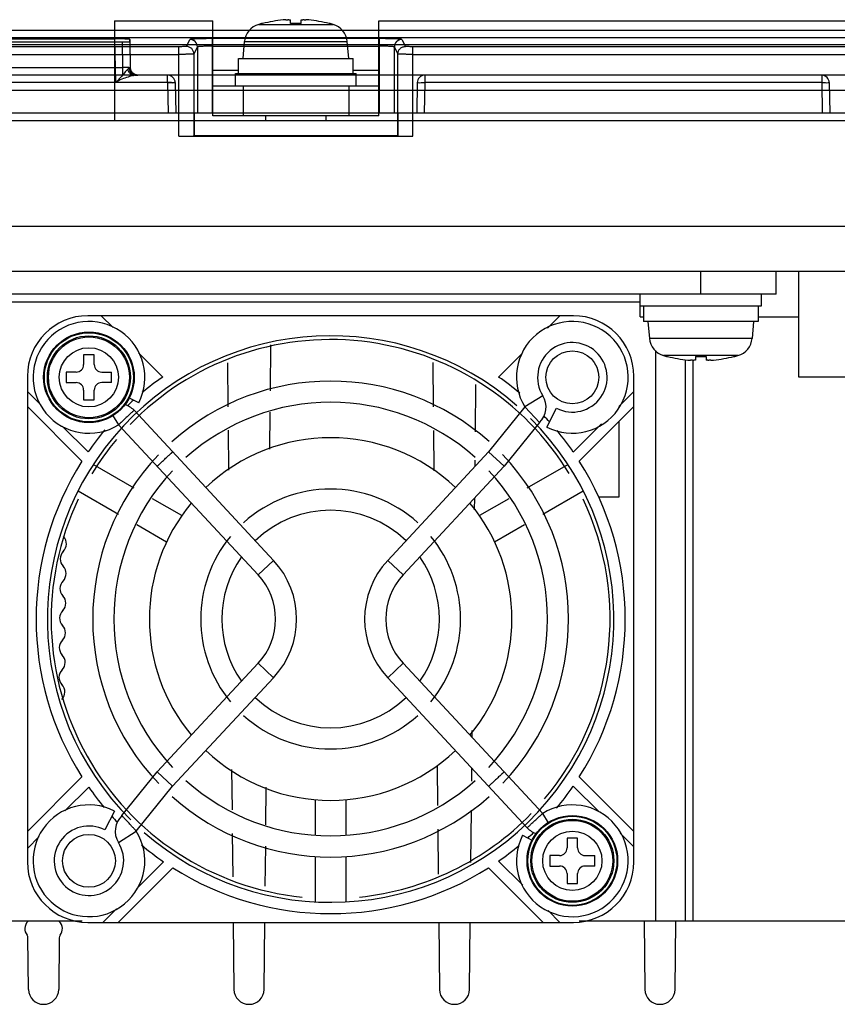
# Model space of a CAD drawing. Header units: millimetres. Extents: x 30 to 245, y 92 to 285.
# Tile 8 of 16: x 143 to 197, y 92 to 157. Entities that reach past the tile are written whole.
import ezdxf

# ---------------------------------------------------------------- set-up
doc = ezdxf.new("R2010")
doc.units = ezdxf.units.MM
doc.header["$LTSCALE"] = 24.676948
doc.layers.get('0').update_dxf_attribs({"linetype": 'CONTINUOUS'})

msp = doc.modelspace()

# ---------------------------------------------------------------- linework, layer by layer
at = {"color": 7, "linetype": 'Continuous'}
for p, q in [((148.812, 157.325), (155.312, 157.325)), ((148.812, 157.325), (148.812, 150.725)), ((155.312, 151.025), (155.312, 157.325)), ((158.349, 157.081), (163.275, 157.081)), ((158.612, 157.152), (158.612, 157.145)), ((160.462, 157.145), (160.462, 157.378)), ((161.162, 157.145), (161.162, 157.378)), ((163.012, 157.145), (163.012, 157.152)), ((166.312, 157.325), (226.312, 157.325)), ((166.312, 151.025), (166.312, 157.325)), ((48.582, 156.702), (226.042, 156.702)), ((30.731, 156.225), (243.893, 156.225)), ((125.312, 155.932), (149.312, 155.932)), ((125.812, 156.127), (148.812, 156.127)), ((148.812, 156.127), (148.862, 153.234)), ((149.312, 155.932), (149.342, 154.234)), ((149.812, 156.092), (149.845, 154.216)), ((149.812, 155.949), (149.812, 156.092)), ((149.812, 155.949), (149.842, 154.216)), ((153.562, 155.628), (153.795, 156.093)), ((166.329, 156.144), (155.295, 156.144)), ((155.295, 151.225), (155.295, 156.144)), ((157.312, 154.825), (157.41, 155.944)), ((157.41, 155.944), (164.214, 155.944)), ((164.312, 154.825), (164.214, 155.944)), ((166.329, 156.144), (166.329, 151.225)), ((167.829, 156.093), (168.061, 155.628)), ((229.393, 155.742), (45.231, 155.742)), ((153.063, 155.61), (121.561, 155.61)), ((153.064, 149.677), (153.063, 155.61)), ((154.295, 155.593), (154.062, 155.128)), ((154.062, 155.128), (154.064, 149.711)), ((154.295, 155.593), (154.295, 151.225)), ((155.295, 155.644), (166.329, 155.644)), ((167.562, 155.128), (167.329, 155.593)), ((167.329, 151.225), (167.329, 155.593)), ((167.56, 149.711), (167.562, 155.128)), ((168.56, 149.677), (168.561, 155.61)), ((229.847, 155.61), (168.561, 155.61)), ((121.561, 155.102), (153.063, 155.102)), ((157.012, 154.825), (164.612, 154.825)), ((157.012, 153.825), (157.012, 154.825)), ((164.612, 153.825), (164.612, 154.825)), ((168.561, 155.102), (229.847, 155.102)), ((125.282, 154.234), (149.342, 154.234)), ((149.342, 154.234), (149.342, 153.725)), ((157.012, 154.025), (155.312, 154.025)), ((156.812, 153.825), (164.812, 153.825)), ((156.812, 153.025), (156.812, 153.825)), ((166.312, 154.025), (164.612, 154.025)), ((164.812, 153.025), (164.812, 153.825)), ((242.777, 153.725), (31.847, 153.725)), ((152.321, 153.234), (122.303, 153.234)), ((152.321, 153.225), (152.321, 153.725)), ((152.321, 153.234), (152.356, 151.225)), ((152.821, 153.234), (152.856, 151.225)), ((168.847, 153.234), (168.812, 151.225)), ((169.347, 153.234), (169.312, 151.225)), ((169.347, 153.725), (169.347, 153.234)), ((195.621, 153.234), (169.347, 153.234)), ((195.621, 153.725), (195.621, 153.234)), ((195.621, 153.234), (195.656, 151.225)), ((196.121, 153.234), (196.156, 151.225)), ((34.442, 152.742), (240.182, 152.742)), ((155.312, 153.025), (166.312, 153.025)), ((157.312, 153.025), (157.312, 151.025)), ((164.312, 153.025), (164.312, 151.025)), ((31.312, 151.225), (243.312, 151.225)), ((154.071, 151.225), (154.071, 149.724)), ((167.553, 151.225), (167.553, 149.724)), ((32.012, 150.725), (242.612, 150.725)), ((166.312, 151.025), (155.312, 151.025)), ((158.812, 150.725), (158.812, 151.025)), ((162.812, 150.725), (162.812, 151.025)), ((153.064, 149.677), (168.56, 149.677)), ((154.071, 149.724), (154.064, 149.711)), ((154.071, 149.724), (167.553, 149.724)), ((167.553, 149.724), (167.56, 149.711)), ((29.812, 143.725), (244.812, 143.725)), ((224.612, 140.725), (50.012, 140.725)), ((187.612, 139.225), (187.612, 140.725)), ((192.612, 139.225), (192.612, 140.725)), ((194.112, 133.725), (194.112, 140.725)), ((192.612, 139.225), (92.612, 139.225)), ((183.612, 137.725), (183.612, 139.225)), ((191.612, 139.225), (191.612, 138.425)), ((101.612, 138.725), (183.612, 138.725)), ((191.612, 138.425), (183.612, 138.425)), ((183.812, 138.425), (183.812, 137.425)), ((191.412, 138.425), (191.412, 137.425)), ((179.187, 137.8), (147.037, 137.8)), ((147.931, 137.8), (148.716, 137.018)), ((177.469, 136.976), (178.293, 137.8)), ((183.612, 137.725), (183.812, 137.725)), ((191.412, 137.725), (194.112, 137.725)), ((191.412, 137.425), (183.812, 137.425)), ((184.112, 137.425), (184.21, 136.306)), ((191.112, 137.425), (191.014, 136.306)), ((191.014, 136.306), (184.21, 136.306)), ((159.129, 132.834), (159.161, 135.876)), ((147.462, 135.225), (146.762, 135.225)), ((146.762, 135.225), (146.762, 134.575)), ((147.462, 134.575), (147.462, 135.225)), ((150.394, 135.345), (151.997, 133.747)), ((174.235, 133.742), (175.752, 135.259)), ((184.612, 135.5), (184.612, 97.725)), ((190.075, 135.169), (185.149, 135.169)), ((185.412, 135.105), (185.412, 135.098)), ((187.262, 135.105), (187.262, 134.872)), ((187.962, 135.105), (187.962, 134.872)), ((189.812, 135.098), (189.812, 135.105)), ((156.276, 134.687), (156.306, 131.772)), ((169.875, 134.709), (169.906, 131.778)), ((186.612, 97.725), (186.612, 134.872)), ((187.112, 97.725), (187.112, 134.872)), ((143.037, 133.8), (143.037, 101.65)), ((146.262, 134.075), (145.612, 134.075)), ((145.612, 134.075), (145.612, 133.375)), ((147.962, 134.075), (148.612, 134.075)), ((148.612, 133.375), (148.612, 134.075)), ((183.187, 101.65), (183.187, 133.8)), ((215.112, 133.725), (194.112, 133.725)), ((145.612, 133.375), (146.262, 133.375)), ((148.612, 133.375), (147.962, 133.375)), ((172.7, 130.12), (172.733, 133.247)), ((143.935, 131.899), (143.037, 132.795)), ((146.762, 132.875), (146.762, 132.225)), ((147.462, 132.225), (147.462, 132.875)), ((150.406, 132.04), (149.747, 132.377)), ((177.162, 132.506), (175.975, 131.764)), ((183.187, 132.795), (182.186, 131.794)), ((143.037, 131.79), (146.65, 128.177)), ((146.762, 132.225), (147.462, 132.225)), ((175.975, 131.764), (173.571, 128.794)), ((175.975, 131.764), (175.985, 131.753)), ((176.928, 130.738), (175.994, 131.742)), ((177.427, 130.431), (178.065, 131.677)), ((179.574, 128.177), (183.187, 131.79)), ((148.681, 131.215), (149.073, 130.588)), ((150.099, 131.541), (159.336, 121.606)), ((159.088, 128.98), (159.114, 131.414)), ((147.055, 128.789), (145.345, 130.494)), ((149.073, 130.588), (158.311, 120.653)), ((176.928, 130.738), (174.596, 127.84)), ((181.043, 130.651), (179.174, 128.782)), ((182.187, 130.79), (182.187, 125.79)), ((156.323, 130.218), (156.35, 127.581)), ((169.923, 130.207), (169.951, 127.545)), ((173.571, 128.794), (166.888, 121.606)), ((173.571, 128.794), (174.596, 127.84)), ((150.115, 126.383), (147.397, 127.953)), ((174.596, 127.84), (167.913, 120.653)), ((172.676, 127.832), (172.681, 128.241)), ((178.827, 127.953), (176.109, 126.383)), ((146.397, 126.221), (149.076, 124.674)), ((177.148, 124.674), (179.827, 126.221)), ((182.187, 125.79), (180.866, 125.79)), ((153.256, 124.57), (151.317, 125.69)), ((172.646, 124.95), (172.654, 125.752)), ((174.907, 125.69), (172.968, 124.57)), ((150.277, 123.98), (152.256, 122.838)), ((173.968, 122.838), (175.947, 123.98)), ((159.336, 121.606), (158.311, 120.653)), ((167.913, 120.653), (166.888, 121.606)), ((151.628, 107.61), (158.311, 114.797)), ((158.311, 114.797), (159.336, 113.844)), ((166.888, 113.844), (167.913, 114.797)), ((167.913, 114.797), (177.151, 104.862)), ((152.653, 106.656), (159.336, 113.844)), ((166.888, 113.844), (176.125, 103.909)), ((172.487, 109.877), (172.492, 110.345)), ((149.296, 104.712), (151.628, 107.61)), ((152.653, 106.656), (151.628, 107.61)), ((156.559, 107.76), (156.587, 105.095)), ((170.156, 108.014), (170.184, 105.378)), ((172.457, 107), (172.466, 107.845)), ((146.65, 107.273), (143.037, 103.66)), ((183.187, 103.66), (179.574, 107.273)), ((145.515, 105.023), (147.095, 106.602)), ((150.249, 103.686), (152.653, 106.656)), ((158.826, 104.096), (158.853, 106.597)), ((179.169, 106.661), (180.878, 104.956)), ((162.112, 103.413), (162.112, 105.767)), ((164.112, 105.767), (164.112, 103.413)), ((148.797, 105.019), (148.159, 103.773)), ((172.4, 101.617), (172.437, 105.084)), ((177.543, 104.235), (177.151, 104.862)), ((149.062, 102.944), (150.249, 103.686)), ((170.2, 103.824), (170.232, 100.843)), ((143.037, 102.544), (143.814, 103.322)), ((156.604, 103.524), (156.634, 100.66)), ((175.818, 103.41), (176.477, 103.073)), ((179.462, 103.225), (178.762, 103.225)), ((178.762, 103.225), (178.762, 102.575)), ((179.462, 102.575), (179.462, 103.225)), ((182.289, 103.551), (183.187, 102.655)), ((158.784, 100.048), (158.812, 102.682)), ((162.112, 99.002), (162.112, 102.012)), ((164.112, 102.012), (164.112, 99.002)), ((175.83, 100.105), (174.227, 101.703)), ((178.262, 102.075), (177.612, 102.075)), ((177.612, 102.075), (177.612, 101.375)), ((179.962, 102.075), (180.612, 102.075)), ((180.612, 101.375), (180.612, 102.075)), ((149.047, 97.65), (152.66, 101.263)), ((152.055, 101.663), (150.334, 99.942)), ((173.564, 101.263), (177.177, 97.65)), ((177.612, 101.375), (178.262, 101.375)), ((180.612, 101.375), (179.962, 101.375)), ((178.762, 100.875), (178.762, 100.225)), ((179.462, 100.225), (179.462, 100.875)), ((178.762, 100.225), (179.462, 100.225)), ((148.942, 98.55), (148.042, 97.65)), ((178.293, 97.65), (177.508, 98.432)), ((146.66, 97.725), (138.564, 97.725)), ((147.037, 97.65), (179.187, 97.65)), ((156.665, 97.65), (156.712, 93.214)), ((158.712, 93.214), (158.759, 97.65)), ((170.265, 97.65), (170.312, 93.214)), ((172.312, 93.214), (172.359, 97.65)), ((211.612, 97.725), (179.564, 97.725)), ((183.865, 97.725), (183.912, 93.214)), ((185.912, 93.214), (185.959, 97.725)), ((143.112, 93.214), (143.076, 96.62)), ((145.148, 96.62), (145.112, 93.214))]:
    msp.add_line(p, q, dxfattribs=at)
for points in [[(150.342, 153.725), (150.093, 153.791), (149.911, 153.972), (149.842, 154.216)], [(150.345, 153.725), (150.279, 153.729), (150.203, 153.745), (150.116, 153.781), (150.016, 153.848), (149.907, 153.982), (149.845, 154.216)]]:
    msp.add_lwpolyline(points, dxfattribs=at)
for centre, radius in [((147.112, 133.725), 3), ((147.112, 133.725), 2.95), ((147.112, 133.725), 2.75), ((147.112, 133.725), 2.676), ((147.112, 133.725), 1.96), ((179.112, 133.725), 1.75), ((179.112, 101.725), 3), ((179.112, 101.725), 2.95), ((179.112, 101.725), 2.75), ((179.112, 101.725), 2.676), ((179.112, 101.725), 1.96), ((147.112, 101.725), 1.75)]:
    msp.add_circle(centre, radius, dxfattribs=at)
for centre, radius, start, end in [((158.705, 155.831), 1.3, 105.88085, 175), ((160.812, 148.425), 9, 104.149, 105.88085), ((160.812, 148.425), 8.993, 95.42346, 104.15994), ((160.457, 152.17), 5.232, 94.22006, 95.42478), ((160.414, 152.732), 4.667, 93.31919, 94.21154), ((160.317, 155.164), 2.234, 90.03949, 91.10371), ((160.316, 155.784), 1.614, 88.70065, 90.0181), ((160.812, 148.425), 8.727, 87.7015, 92.2985), ((161.307, 155.886), 1.511, 89.93536, 91.34266), ((161.308, 155.264), 2.133, 88.86962, 89.98407), ((161.216, 152.835), 4.564, 85.77879, 86.69128), ((161.173, 152.235), 5.166, 84.56744, 85.78752), ((160.812, 148.425), 8.993, 75.84006, 84.57654), ((160.812, 148.425), 9, 74.11915, 75.851), ((162.919, 155.831), 1.3, 5, 74.11915), ((153.795, 155.592), 0.5, 0.0564, 89.96678), ((167.829, 155.592), 0.5, 90.03353, 179.94378), ((153.562, 155.127), 0.5, 0.05494, 89.97238), ((150.342, 154.225), 0.5, 180.99939, 270), ((150.345, 154.225), 0.5, 180.99939, 270), ((152.321, 153.225), 0.5, 0, 90), ((169.347, 153.225), 0.5, 89.99785, 179), ((195.621, 153.225), 0.5, 1, 90), ((147.037, 133.8), 4, 90, 180), ((179.187, 133.8), 4, 0, 90), ((147.112, 133.725), 3.7, 332.91079, 302.01264), ((179.112, 133.725), 3.7, 242.91079, 212.01264), ((163.112, 117.725), 18.75, 48.86871, 225.1028), ((163.112, 117.725), 18.5, 31.3468, 135.87378), ((185.505, 136.419), 1.3, 185, 254.11915), ((189.719, 136.419), 1.3, 285.88085, 355), ((179.112, 133.725), 2.3, 242.91079, 212.01264), ((187.612, 143.825), 9, 254.11915, 255.851), ((187.612, 143.825), 8.993, 255.84006, 264.57654), ((187.612, 143.825), 8.727, 267.7015, 272.2985), ((187.612, 143.825), 8.993, 275.42346, 284.15994), ((187.612, 143.825), 9, 284.149, 285.88085), ((146.262, 134.575), 0.5, 270, 360), ((147.962, 134.575), 0.5, 180, 270), ((187.251, 140.015), 5.166, 264.56744, 265.78752), ((187.208, 139.415), 4.564, 265.77879, 266.69128), ((187.116, 136.986), 2.133, 268.86962, 269.98407), ((187.117, 136.364), 1.511, 269.93536, 271.34266), ((188.108, 136.466), 1.614, 268.70065, 270.0181), ((188.107, 137.086), 2.234, 270.03949, 271.10371), ((188.01, 139.518), 4.667, 273.31919, 274.21154), ((187.967, 140.08), 5.232, 274.22006, 275.42478), ((163.112, 117.725), 19.5, 124.75051, 129.76569), ((163.112, 117.725), 19.5, 50.06364, 55.22279), ((146.262, 132.875), 0.5, 0, 90), ((147.962, 132.875), 0.5, 90, 180), ((163.112, 117.725), 15.75, 48.26116, 131.8221), ((175.975, 131.764), 1.4, 312.91811, 32.01263), ((149.073, 130.588), 1.4, 42.91812, 73.93577), ((163.112, 117.725), 19.5, 131.9957, 133.62226), ((163.112, 117.725), 14.35, 48.13948, 131.86052), ((163.112, 117.725), 18.75, 228.86871, 45.1028), ((163.112, 117.725), 19.5, 41.99163, 43.62115), ((163.112, 117.725), 19.5, 140.07155, 145.43029), ((163.112, 117.725), 12, 46.47987, 133.51578), ((163.112, 117.725), 19.5, 34.54297, 39.75744), ((163.112, 117.725), 18.5, 139.98161, 148.67455), ((163.112, 117.725), 15.75, 136.34146, 223.74458), ((163.112, 117.725), 15.75, 316.34146, 43.74458), ((163.112, 117.725), 19.5, 147.58858, 212.41142), ((163.112, 117.725), 19.5, 327.58858, 32.41142), ((163.112, 117.725), 14.35, 136.82079, 223.17921), ((163.112, 117.725), 14.35, 316.82079, 43.17921), ((163.112, 117.725), 8.6, 47.85046, 132.14954), ((163.112, 117.725), 18.5, 154.57732, 264.1867), ((163.112, 117.725), 12, 140.23986, 219.7562), ((163.112, 117.725), 12, 320.23986, 39.7562), ((163.112, 117.725), 18.5, 319.98161, 25.43745), ((163.112, 117.725), 7.2, 46.08383, 133.91617), ((144.922, 122.698), 0.7, 314.98167, 43.81228), ((163.112, 117.725), 8.6, 140.50319, 219.49681), ((163.112, 117.725), 8.6, 320.50319, 39.49681), ((145.912, 121.708), 0.7, 134.98167, 223.81228), ((144.902, 120.739), 0.7, 314.98167, 43.81228), ((163.112, 117.725), 7.2, 145.16016, 214.83984), ((155.162, 117.725), 5.7, 317.08189, 42.91811), ((171.062, 117.725), 5.7, 137.08189, 222.91811), ((163.112, 117.725), 7.2, 325.16016, 34.83984), ((155.162, 117.725), 4.3, 317.08189, 42.91811), ((171.062, 117.725), 4.3, 137.08189, 222.91811), ((145.891, 119.749), 0.7, 134.98167, 223.81228), ((144.881, 118.779), 0.7, 314.98167, 43.81228), ((145.871, 117.789), 0.7, 134.98167, 223.81228), ((144.86, 116.82), 0.7, 314.98167, 43.81228), ((145.85, 115.83), 0.7, 134.98167, 223.81228), ((144.84, 114.86), 0.7, 314.98167, 43.81228), ((145.829, 113.87), 0.7, 134.98167, 223.81228), ((144.819, 112.901), 0.7, 314.98167, 43.81228), ((163.112, 117.725), 7.2, 226.08383, 313.91617), ((163.112, 117.725), 8.6, 227.85046, 312.14954), ((163.112, 117.725), 12, 226.47987, 313.51578), ((163.112, 117.725), 14.35, 228.13948, 311.86052), ((163.112, 117.725), 19.5, 214.77721, 219.76669), ((163.112, 117.725), 19.5, 320.07155, 325.43029), ((163.112, 117.725), 15.75, 228.26116, 311.8221), ((147.112, 101.725), 3.7, 62.91079, 32.01264), ((179.112, 101.725), 3.7, 152.91079, 122.01264), ((163.112, 117.725), 19.5, 221.99625, 223.62241), ((150.249, 103.686), 1.4, 132.91811, 212.01263), ((163.112, 117.725), 18.5, 275.89822, 315.87378), ((147.112, 101.725), 2.3, 62.91079, 32.01264), ((177.151, 104.862), 1.4, 222.91812, 253.93577), ((163.112, 117.725), 19.5, 311.9957, 313.62226), ((163.112, 117.725), 19.5, 230.07262, 235.45703), ((163.112, 117.725), 19.5, 304.75051, 309.76569), ((178.262, 102.575), 0.5, 270, 360), ((179.962, 102.575), 0.5, 180, 270), ((147.037, 101.65), 4, 180, 270), ((163.112, 117.725), 19.5, 237.58858, 302.41142), ((178.262, 100.875), 0.5, 0, 90), ((179.187, 101.65), 4, 270, 360), ((179.962, 100.875), 0.5, 90, 180), ((143.57, 97.225), 0.7, 136.18772, 217.47292), ((144.654, 97.225), 0.7, 322.52708, 43.81228), ((142.776, 96.617), 0.3, 0.60302, 37.47292), ((145.448, 96.617), 0.3, 142.52708, 179.39698), ((144.112, 93.225), 1, 180.60302, 359.39698), ((157.712, 93.225), 1, 180.60302, 359.39698), ((171.312, 93.225), 1, 180.60302, 359.39698), ((184.912, 93.225), 1, 180.60302, 359.39698)]:
    msp.add_arc(centre, radius, start, end, dxfattribs=at)
for centre, major_axis, ratio, start_param, end_param in [((149.312, 155.949), (0.5, 0), 0.034899, -1.570491, 0), ((153.064, 149.712), (1, 0), 0.034905, -1.570791, -0.017445), ((168.56, 149.712), (1, 0), 0.034905, -3.124147, -1.570802)]:
    msp.add_ellipse(centre, major_axis=major_axis, ratio=ratio, start_param=start_param, end_param=end_param, dxfattribs=at)
for points, knots in [([(160.144, 157.392), (160.156, 157.393), (160.199, 157.395), (160.242, 157.397), (160.274, 157.397)], [0, 0, 0, 0, 0.265557, 1, 1, 1, 1]), ([(160.353, 157.397), (160.368, 157.397), (160.39, 157.396), (160.417, 157.393), (160.433, 157.391), (160.445, 157.389), (160.455, 157.386), (160.462, 157.381), (160.462, 157.378)], [0, 0, 0, 0, 0.413325, 0.579972, 0.718585, 0.828778, 0.910738, 1, 1, 1, 1]), ([(161.162, 157.378), (161.162, 157.381), (161.169, 157.386), (161.179, 157.389), (161.191, 157.391), (161.207, 157.393), (161.234, 157.396), (161.256, 157.397), (161.271, 157.397)], [0, 0, 0, 0, 0.089281, 0.171241, 0.281449, 0.420066, 0.586699, 1, 1, 1, 1]), ([(161.35, 157.397), (161.36, 157.397), (161.403, 157.396), (161.447, 157.394), (161.48, 157.392)], [0, 0, 0, 0, 0.233012, 1, 1, 1, 1]), ([(149.812, 156.092), (149.812, 156.118), (149.656, 156.088), (149.502, 156.132), (149.167, 156.121), (148.939, 156.127), (148.812, 156.127)], [0, 0, 0, 0, 0.077163, 0.293908, 0.61793, 1, 1, 1, 1]), ([(155.294, 156.144), (155.105, 156.144), (154.761, 156.135), (154.281, 156.149), (154.011, 156.089), (153.813, 156.129), (153.795, 156.093)], [0, 0, 0, 0, 0.377651, 0.699906, 0.918037, 1, 1, 1, 1]), ([(167.829, 156.093), (167.811, 156.129), (167.613, 156.089), (167.344, 156.149), (166.863, 156.135), (166.519, 156.144), (166.33, 156.144)], [0, 0, 0, 0, 0.081953, 0.299856, 0.621912, 1, 1, 1, 1]), ([(153.562, 155.628), (153.552, 155.607), (153.44, 155.635), (153.296, 155.602), (153.145, 155.61), (153.063, 155.61)], [0, 0, 0, 0, 0.140044, 0.507038, 1, 1, 1, 1]), ([(154.062, 155.128), (154.062, 155.128), (154.062, 155.127), (154.059, 155.126), (154.055, 155.125), (154.048, 155.124), (154.039, 155.123), (154.028, 155.122), (154.014, 155.12), (153.999, 155.119), (153.973, 155.117), (153.936, 155.116), (153.885, 155.113), (153.827, 155.111), (153.761, 155.11), (153.689, 155.108), (153.611, 155.106), (153.528, 155.105), (153.409, 155.104), (153.253, 155.102), (153.127, 155.102), (153.063, 155.102)], [0, 0, 0, 0, 0.000963, 0.002424, 0.006999, 0.013844, 0.022966, 0.034355, 0.047994, 0.063863, 0.081942, 0.124584, 0.175456, 0.23403, 0.299777, 0.372135, 0.4504, 0.533832, 0.621692, 0.807412, 1, 1, 1, 1]), ([(155.295, 155.644), (155.243, 155.644), (155.141, 155.644), (154.991, 155.642), (154.849, 155.639), (154.717, 155.635), (154.599, 155.63), (154.511, 155.625), (154.449, 155.62), (154.411, 155.617), (154.377, 155.613), (154.35, 155.609), (154.328, 155.606), (154.311, 155.602), (154.301, 155.598), (154.296, 155.595), (154.295, 155.594), (154.295, 155.593)], [0, 0, 0, 0, 0.154187, 0.304634, 0.447217, 0.579613, 0.69863, 0.800436, 0.844192, 0.882883, 0.916165, 0.944019, 0.966318, 0.982964, 0.993992, 0.997532, 1, 1, 1, 1]), ([(167.329, 155.593), (167.329, 155.594), (167.327, 155.596), (167.322, 155.599), (167.311, 155.602), (167.293, 155.606), (167.271, 155.61), (167.243, 155.613), (167.209, 155.617), (167.17, 155.62), (167.109, 155.625), (167.02, 155.63), (166.902, 155.635), (166.771, 155.639), (166.63, 155.642), (166.481, 155.644), (166.38, 155.644), (166.329, 155.644)], [0, 0, 0, 0, 0.002715, 0.006723, 0.019439, 0.036785, 0.059637, 0.087864, 0.121356, 0.160263, 0.204117, 0.306383, 0.425211, 0.55678, 0.698073, 0.84724, 1, 1, 1, 1]), ([(167.562, 155.128), (167.562, 155.195), (167.583, 155.299), (167.651, 155.418), (167.719, 155.497), (167.8, 155.558), (167.888, 155.599), (167.975, 155.623), (168.034, 155.628), (168.061, 155.628)], [0, 0, 0, 0, 0.257593, 0.391433, 0.524474, 0.653733, 0.777289, 0.892907, 1, 1, 1, 1]), ([(168.561, 155.102), (168.497, 155.102), (168.371, 155.102), (168.215, 155.104), (168.096, 155.105), (168.013, 155.106), (167.935, 155.108), (167.863, 155.11), (167.797, 155.111), (167.739, 155.113), (167.688, 155.116), (167.651, 155.117), (167.625, 155.119), (167.609, 155.12), (167.596, 155.122), (167.585, 155.123), (167.575, 155.124), (167.569, 155.125), (167.565, 155.126), (167.562, 155.127), (167.562, 155.128), (167.562, 155.128)], [0, 0, 0, 0, 0.192565, 0.378256, 0.466115, 0.549552, 0.627824, 0.700189, 0.765939, 0.824513, 0.875385, 0.91803, 0.936113, 0.951987, 0.965631, 0.977025, 0.986152, 0.993, 0.997576, 0.999038, 1, 1, 1, 1]), ([(168.561, 155.61), (168.479, 155.61), (168.327, 155.602), (168.184, 155.635), (168.072, 155.607), (168.061, 155.628)], [0, 0, 0, 0, 0.493566, 0.860443, 1, 1, 1, 1]), ([(149.681, 154.122), (149.605, 154.049), (149.448, 153.859), (149.204, 153.538), (148.981, 153.339), (148.862, 153.234)], [0, 0, 0, 0, 0.261906, 0.607799, 1, 1, 1, 1]), ([(149.842, 154.216), (149.842, 154.216), (149.842, 154.217), (149.841, 154.217), (149.839, 154.217), (149.835, 154.218), (149.829, 154.218), (149.822, 154.219), (149.814, 154.22), (149.804, 154.22), (149.788, 154.221), (149.764, 154.222), (149.733, 154.224), (149.696, 154.225), (149.655, 154.226), (149.61, 154.228), (149.561, 154.229), (149.51, 154.23), (149.437, 154.232), (149.38, 154.233), (149.342, 154.234)], [0, 0, 0, 0, 0.000645, 0.001941, 0.006769, 0.014643, 0.025564, 0.039527, 0.056477, 0.076357, 0.099111, 0.152684, 0.216688, 0.290084, 0.372165, 0.462556, 0.559602, 0.662531, 0.7697, 1, 1, 1, 1]), ([(149.782, 154.193), (149.772, 154.19), (149.75, 154.178), (149.717, 154.154), (149.694, 154.133), (149.681, 154.122)], [0, 0, 0, 0, 0.256581, 0.589561, 1, 1, 1, 1]), ([(149.681, 154.122), (149.682, 154.117), (149.69, 154.083), (149.706, 154.035), (149.73, 153.982), (149.751, 153.944), (149.77, 153.915), (149.786, 153.893), (149.797, 153.877), (149.81, 153.862), (149.827, 153.843), (149.85, 153.819), (149.88, 153.792), (149.923, 153.759), (149.981, 153.726), (150.032, 153.708), (150.057, 153.702)], [0, 0, 0, 0, 0.024372, 0.177224, 0.251864, 0.324402, 0.394314, 0.428161, 0.46121, 0.493475, 0.526223, 0.592948, 0.660933, 0.729655, 0.866913, 1, 1, 1, 1]), ([(149.782, 154.193), (149.788, 154.195), (149.8, 154.199), (149.814, 154.203), (149.823, 154.207), (149.829, 154.209), (149.834, 154.211), (149.838, 154.213), (149.841, 154.214), (149.843, 154.215), (149.844, 154.216), (149.845, 154.216), (149.845, 154.216), (149.845, 154.216)], [0, 0, 0, 0, 0.299852, 0.547737, 0.651744, 0.742331, 0.819407, 0.882881, 0.932643, 0.968679, 0.990981, 0.997051, 1, 1, 1, 1]), ([(149.782, 154.193), (149.783, 154.162), (149.792, 154.099), (149.817, 154.023), (149.844, 153.966), (149.868, 153.928), (149.889, 153.898), (149.908, 153.877), (149.922, 153.862), (149.936, 153.847), (149.956, 153.829), (149.983, 153.807), (150.019, 153.783), (150.07, 153.756), (150.141, 153.732), (150.2, 153.725), (150.23, 153.725)], [0, 0, 0, 0, 0.129615, 0.266353, 0.332028, 0.395413, 0.456275, 0.485715, 0.514472, 0.542565, 0.571089, 0.629325, 0.688998, 0.749893, 0.874256, 1, 1, 1, 1]), ([(150.057, 153.702), (149.937, 153.679), (149.68, 153.597), (149.27, 153.466), (149.001, 153.315), (148.862, 153.234)], [0, 0, 0, 0, 0.285794, 0.625863, 1, 1, 1, 1]), ([(150.23, 153.725), (150.213, 153.725), (150.176, 153.723), (150.119, 153.715), (150.078, 153.707), (150.057, 153.702)], [0, 0, 0, 0, 0.297486, 0.631943, 1, 1, 1, 1]), ([(152.321, 153.234), (152.402, 153.235), (152.56, 153.251), (152.683, 153.212), (152.82, 153.258), (152.821, 153.234)], [0, 0, 0, 0, 0.491118, 0.85444, 1, 1, 1, 1]), ([(152.821, 153.234), (152.82, 153.255), (152.691, 153.213), (152.568, 153.252), (152.407, 153.235), (152.321, 153.234)], [0, 0, 0, 0, 0.129215, 0.480967, 1, 1, 1, 1]), ([(168.847, 153.234), (168.847, 153.256), (168.981, 153.212), (169.104, 153.251), (169.264, 153.235), (169.347, 153.234)], [0, 0, 0, 0, 0.134202, 0.500143, 1, 1, 1, 1]), ([(195.621, 153.234), (195.704, 153.235), (195.864, 153.251), (195.986, 153.212), (196.12, 153.256), (196.121, 153.234)], [0, 0, 0, 0, 0.499857, 0.865798, 1, 1, 1, 1]), ([(187.074, 134.853), (187.064, 134.853), (187.021, 134.854), (186.977, 134.856), (186.944, 134.858)], [0, 0, 0, 0, 0.233012, 1, 1, 1, 1]), ([(187.262, 134.872), (187.262, 134.869), (187.255, 134.864), (187.245, 134.861), (187.233, 134.859), (187.217, 134.857), (187.19, 134.854), (187.168, 134.853), (187.153, 134.853)], [0, 0, 0, 0, 0.089281, 0.171241, 0.281449, 0.420066, 0.586699, 1, 1, 1, 1]), ([(188.071, 134.853), (188.056, 134.853), (188.034, 134.854), (188.007, 134.857), (187.991, 134.859), (187.979, 134.861), (187.969, 134.864), (187.962, 134.869), (187.962, 134.872)], [0, 0, 0, 0, 0.413325, 0.579972, 0.718585, 0.828778, 0.910738, 1, 1, 1, 1]), ([(188.28, 134.858), (188.268, 134.857), (188.225, 134.855), (188.182, 134.853), (188.15, 134.853)], [0, 0, 0, 0, 0.265557, 1, 1, 1, 1]), ([(175.994, 131.742), (175.993, 131.743), (175.99, 131.744), (175.987, 131.749), (175.985, 131.752), (175.985, 131.753)], [0, 0, 0, 0, 0.299398, 0.671601, 1, 1, 1, 1]), ([(150.099, 131.541), (150.099, 131.54), (150.096, 131.535), (150.09, 131.528), (150.077, 131.516), (150.06, 131.501), (150.038, 131.482), (150.012, 131.459), (149.981, 131.431), (149.934, 131.388), (149.868, 131.325), (149.781, 131.243), (149.685, 131.155), (149.586, 131.064), (149.487, 130.972), (149.393, 130.883), (149.318, 130.813), (149.262, 130.762), (149.224, 130.728), (149.191, 130.697), (149.162, 130.668), (149.138, 130.643), (149.119, 130.624), (149.105, 130.614), (149.096, 130.608), (149.088, 130.603), (149.082, 130.599), (149.078, 130.595), (149.075, 130.591), (149.074, 130.59), (149.074, 130.587), (149.073, 130.588)], [0, 0, 0, 0, 0.002814, 0.010066, 0.021972, 0.038502, 0.059483, 0.084707, 0.113937, 0.146873, 0.222616, 0.309022, 0.402777, 0.500272, 0.597751, 0.691475, 0.777833, 0.817198, 0.853492, 0.886383, 0.91557, 0.940776, 0.961722, 0.970585, 0.978362, 0.984985, 0.990372, 0.99451, 0.997503, 0.999366, 1, 1, 1, 1]), ([(151.628, 127.84), (151.629, 127.839), (151.634, 127.844), (151.639, 127.85), (151.652, 127.863), (151.668, 127.878), (151.69, 127.898), (151.716, 127.922), (151.746, 127.95), (151.793, 127.994), (151.859, 128.056), (151.947, 128.137), (152.042, 128.225), (152.141, 128.317), (152.239, 128.409), (152.334, 128.497), (152.422, 128.578), (152.488, 128.64), (152.536, 128.684), (152.566, 128.712), (152.591, 128.736), (152.613, 128.756), (152.629, 128.772), (152.643, 128.783), (152.649, 128.788), (152.654, 128.793), (152.653, 128.794)], [0, 0, 0, 0, 0.002549, 0.009745, 0.021658, 0.038184, 0.059152, 0.084365, 0.113589, 0.146524, 0.222268, 0.308686, 0.402465, 0.499987, 0.597507, 0.691288, 0.77771, 0.85346, 0.8864, 0.915627, 0.940842, 0.961812, 0.97834, 0.990254, 0.99745, 1, 1, 1, 1]), ([(174.596, 107.61), (174.595, 107.611), (174.59, 107.606), (174.585, 107.6), (174.572, 107.587), (174.556, 107.572), (174.534, 107.552), (174.508, 107.528), (174.478, 107.5), (174.431, 107.456), (174.365, 107.394), (174.277, 107.313), (174.182, 107.225), (174.083, 107.133), (173.985, 107.041), (173.864, 106.929), (173.739, 106.813), (173.634, 106.715), (173.584, 106.668), (173.571, 106.656)], [0, 0, 0, 0, 0.002549, 0.009746, 0.021661, 0.03819, 0.059161, 0.084377, 0.113605, 0.146545, 0.2223, 0.308731, 0.402524, 0.500059, 0.597594, 0.691389, 0.853585, 0.961947, 1, 1, 1, 1]), ([(150.24, 103.697), (150.232, 103.707), (150.209, 103.73), (150.169, 103.773), (150.116, 103.83), (150.051, 103.9), (149.977, 103.979), (149.896, 104.066), (149.811, 104.158), (149.725, 104.251), (149.64, 104.342), (149.559, 104.428), (149.486, 104.507), (149.431, 104.566), (149.392, 104.608), (149.367, 104.634), (149.346, 104.657), (149.329, 104.676), (149.317, 104.689), (149.309, 104.698), (149.304, 104.703), (149.301, 104.706), (149.298, 104.709), (149.297, 104.711), (149.296, 104.711), (149.296, 104.712)], [0, 0, 0, 0, 0.027004, 0.069752, 0.126761, 0.196146, 0.275564, 0.362355, 0.453592, 0.546214, 0.637108, 0.723217, 0.80165, 0.869759, 0.899223, 0.925276, 0.947696, 0.966313, 0.980959, 0.986747, 0.991499, 0.995207, 0.997865, 0.999465, 1, 1, 1, 1]), ([(176.125, 103.909), (176.124, 103.91), (176.127, 103.916), (176.134, 103.922), (176.146, 103.934), (176.164, 103.949), (176.186, 103.968), (176.224, 104.001), (176.28, 104.053), (176.356, 104.125), (176.443, 104.207), (176.539, 104.295), (176.639, 104.386), (176.737, 104.479), (176.831, 104.568), (176.907, 104.637), (176.963, 104.688), (177, 104.722), (177.033, 104.754), (177.063, 104.782), (177.088, 104.807), (177.106, 104.825), (177.118, 104.837), (177.125, 104.846), (177.131, 104.855), (177.136, 104.862), (177.143, 104.865), (177.146, 104.863), (177.149, 104.862), (177.15, 104.862), (177.151, 104.862)], [0, 0, 0, 0, 0.00306, 0.010265, 0.022133, 0.038597, 0.0595, 0.08464, 0.146621, 0.222189, 0.308458, 0.402107, 0.499487, 0.596798, 0.690288, 0.776367, 0.815587, 0.851756, 0.884506, 0.913527, 0.938686, 0.959436, 0.968087, 0.976131, 0.983903, 0.990239, 0.994254, 0.997496, 0.999395, 1, 1, 1, 1]), ([(150.249, 103.686), (150.249, 103.687), (150.246, 103.69), (150.242, 103.694), (150.24, 103.697)], [0, 0, 0, 0, 0.062714, 1, 1, 1, 1])]:
    msp.add_open_spline(points, degree=3, knots=knots, dxfattribs=at)

doc.saveas('drawing.dxf')
